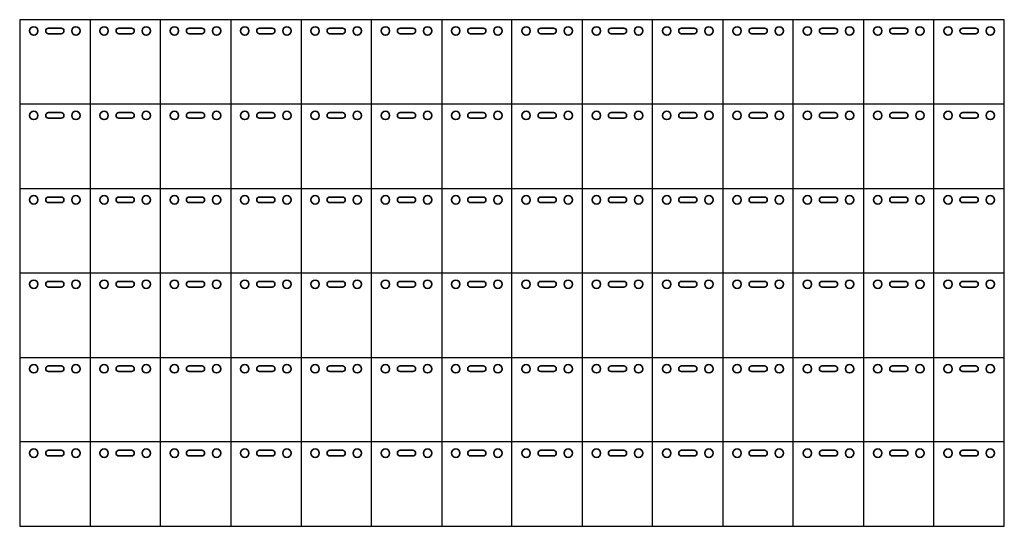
# Model space of a CAD drawing. Header units: inches. Extents: x 0 to 700, y 0 to 360.
import ezdxf

# ---------------------------------------------------------------- set-up
doc = ezdxf.new("R2010")
doc.units = ezdxf.units.IN
doc.header["$MEASUREMENT"] = 0
doc.layers.add('freelijnen', color=94, linetype='Continuous')

msp = doc.modelspace()

# ---------------------------------------------------------------- linework, layer by layer
at = {"layer": 'freelijnen'}
for p, q in [((50, 360), (50, 0)), ((100, 0), (100, 360)), ((150, 360), (150, 0)), ((200, 360), (200, 0)), ((250, 0), (250, 360)), ((300, 360), (300, 0)), ((350, 0), (350, 360)), ((400, 360), (400, 0)), ((450, 0), (450, 360)), ((500, 360), (500, 0)), ((550, 0), (550, 360)), ((600, 360), (600, 0)), ((650, 0), (650, 360)), ((700, 300), (0, 300)), ((0, 240), (700, 240)), ((700, 180), (0, 180)), ((0, 120), (700, 120)), ((700, 60), (0, 60))]:
    msp.add_line(p, q, dxfattribs=at)
msp.add_lwpolyline([(0, 0), (700, 0), (700, 360), (0, 360)], close=True, dxfattribs=at)
at = {"layer": 'freelijnen', "lineweight": 35}
for centre in [(10, 352), (40, 352), (60, 352), (90, 352), (110, 352), (140, 352), (160, 352), (190, 352), (210, 352), (240, 352), (260, 352), (290, 352), (310, 352), (340, 352), (360, 352), (390, 352), (410, 352), (440, 352), (460, 352), (490, 352), (510, 352), (540, 352), (560, 352), (590, 352), (610, 352), (640, 352), (660, 352), (690, 352), (10, 292), (40, 292), (60, 292), (90, 292), (110, 292), (140, 292), (160, 292), (190, 292), (210, 292), (240, 292), (260, 292), (290, 292), (310, 292), (340, 292), (360, 292), (390, 292), (410, 292), (440, 292), (460, 292), (490, 292), (510, 292), (540, 292), (560, 292), (590, 292), (610, 292), (640, 292), (660, 292), (690, 292), (10, 232), (40, 232), (60, 232), (90, 232), (110, 232), (140, 232), (160, 232), (190, 232), (210, 232), (240, 232), (260, 232), (290, 232), (310, 232), (340, 232), (360, 232), (390, 232), (410, 232), (440, 232), (460, 232), (490, 232), (510, 232), (540, 232), (560, 232), (590, 232), (610, 232), (640, 232), (660, 232), (690, 232), (10, 172), (40, 172), (60, 172), (90, 172), (110, 172), (140, 172), (160, 172), (190, 172), (210, 172), (240, 172), (260, 172), (290, 172), (310, 172), (340, 172), (360, 172), (390, 172), (410, 172), (440, 172), (460, 172), (490, 172), (510, 172), (540, 172), (560, 172), (590, 172), (610, 172), (640, 172), (660, 172), (690, 172), (10, 112), (40, 112), (60, 112), (90, 112), (110, 112), (140, 112), (160, 112), (190, 112), (210, 112), (240, 112), (260, 112), (290, 112), (310, 112), (340, 112), (360, 112), (390, 112), (410, 112), (440, 112), (460, 112), (490, 112), (510, 112), (540, 112), (560, 112), (590, 112), (610, 112), (640, 112), (660, 112), (690, 112), (10, 52), (40, 52), (60, 52), (90, 52), (110, 52), (140, 52), (160, 52), (190, 52), (210, 52), (240, 52), (260, 52), (290, 52), (310, 52), (340, 52), (360, 52), (390, 52), (410, 52), (440, 52), (460, 52), (490, 52), (510, 52), (540, 52), (560, 52), (590, 52), (610, 52), (640, 52), (660, 52), (690, 52)]:
    msp.add_ellipse(centre, major_axis=(0, 3), ratio=1, dxfattribs=at)
for points in [[(20.5, 354), (20.5, 354), (29.5, 354), (29.5, 354), (29.5, 354), (30.6, 354), (31.5, 353.1), (31.5, 352), (31.5, 352), (31.5, 352), (31.5, 352), (31.5, 352), (31.5, 352), (31.5, 350.9), (30.6, 350), (29.5, 350), (29.5, 350), (29.5, 350), (20.5, 350), (20.5, 350), (20.5, 350), (19.4, 350), (18.5, 350.9), (18.5, 352), (18.5, 352), (18.5, 352), (18.5, 352), (18.5, 352), (18.5, 352), (18.5, 353.1), (19.4, 354), (20.5, 354)], [(70.5, 354), (70.5, 354), (79.5, 354), (79.5, 354), (79.5, 354), (80.6, 354), (81.5, 353.1), (81.5, 352), (81.5, 352), (81.5, 352), (81.5, 352), (81.5, 352), (81.5, 352), (81.5, 350.9), (80.6, 350), (79.5, 350), (79.5, 350), (79.5, 350), (70.5, 350), (70.5, 350), (70.5, 350), (69.4, 350), (68.5, 350.9), (68.5, 352), (68.5, 352), (68.5, 352), (68.5, 352), (68.5, 352), (68.5, 352), (68.5, 353.1), (69.4, 354), (70.5, 354)], [(120.5, 354), (120.5, 354), (129.5, 354), (129.5, 354), (129.5, 354), (130.6, 354), (131.5, 353.1), (131.5, 352), (131.5, 352), (131.5, 352), (131.5, 352), (131.5, 352), (131.5, 352), (131.5, 350.9), (130.6, 350), (129.5, 350), (129.5, 350), (129.5, 350), (120.5, 350), (120.5, 350), (120.5, 350), (119.4, 350), (118.5, 350.9), (118.5, 352), (118.5, 352), (118.5, 352), (118.5, 352), (118.5, 352), (118.5, 352), (118.5, 353.1), (119.4, 354), (120.5, 354)], [(170.5, 354), (170.5, 354), (179.5, 354), (179.5, 354), (179.5, 354), (180.6, 354), (181.5, 353.1), (181.5, 352), (181.5, 352), (181.5, 352), (181.5, 352), (181.5, 352), (181.5, 352), (181.5, 350.9), (180.6, 350), (179.5, 350), (179.5, 350), (179.5, 350), (170.5, 350), (170.5, 350), (170.5, 350), (169.4, 350), (168.5, 350.9), (168.5, 352), (168.5, 352), (168.5, 352), (168.5, 352), (168.5, 352), (168.5, 352), (168.5, 353.1), (169.4, 354), (170.5, 354)], [(220.5, 354), (220.5, 354), (229.5, 354), (229.5, 354), (229.5, 354), (230.6, 354), (231.5, 353.1), (231.5, 352), (231.5, 352), (231.5, 352), (231.5, 352), (231.5, 352), (231.5, 352), (231.5, 350.9), (230.6, 350), (229.5, 350), (229.5, 350), (229.5, 350), (220.5, 350), (220.5, 350), (220.5, 350), (219.4, 350), (218.5, 350.9), (218.5, 352), (218.5, 352), (218.5, 352), (218.5, 352), (218.5, 352), (218.5, 352), (218.5, 353.1), (219.4, 354), (220.5, 354)], [(270.5, 354), (270.5, 354), (279.5, 354), (279.5, 354), (279.5, 354), (280.6, 354), (281.5, 353.1), (281.5, 352), (281.5, 352), (281.5, 352), (281.5, 352), (281.5, 352), (281.5, 352), (281.5, 350.9), (280.6, 350), (279.5, 350), (279.5, 350), (279.5, 350), (270.5, 350), (270.5, 350), (270.5, 350), (269.4, 350), (268.5, 350.9), (268.5, 352), (268.5, 352), (268.5, 352), (268.5, 352), (268.5, 352), (268.5, 352), (268.5, 353.1), (269.4, 354), (270.5, 354)], [(320.5, 354), (320.5, 354), (329.5, 354), (329.5, 354), (329.5, 354), (330.6, 354), (331.5, 353.1), (331.5, 352), (331.5, 352), (331.5, 352), (331.5, 352), (331.5, 352), (331.5, 352), (331.5, 350.9), (330.6, 350), (329.5, 350), (329.5, 350), (329.5, 350), (320.5, 350), (320.5, 350), (320.5, 350), (319.4, 350), (318.5, 350.9), (318.5, 352), (318.5, 352), (318.5, 352), (318.5, 352), (318.5, 352), (318.5, 352), (318.5, 353.1), (319.4, 354), (320.5, 354)], [(370.5, 354), (370.5, 354), (379.5, 354), (379.5, 354), (379.5, 354), (380.6, 354), (381.5, 353.1), (381.5, 352), (381.5, 352), (381.5, 352), (381.5, 352), (381.5, 352), (381.5, 352), (381.5, 350.9), (380.6, 350), (379.5, 350), (379.5, 350), (379.5, 350), (370.5, 350), (370.5, 350), (370.5, 350), (369.4, 350), (368.5, 350.9), (368.5, 352), (368.5, 352), (368.5, 352), (368.5, 352), (368.5, 352), (368.5, 352), (368.5, 353.1), (369.4, 354), (370.5, 354)], [(420.5, 354), (420.5, 354), (429.5, 354), (429.5, 354), (429.5, 354), (430.6, 354), (431.5, 353.1), (431.5, 352), (431.5, 352), (431.5, 352), (431.5, 352), (431.5, 352), (431.5, 352), (431.5, 350.9), (430.6, 350), (429.5, 350), (429.5, 350), (429.5, 350), (420.5, 350), (420.5, 350), (420.5, 350), (419.4, 350), (418.5, 350.9), (418.5, 352), (418.5, 352), (418.5, 352), (418.5, 352), (418.5, 352), (418.5, 352), (418.5, 353.1), (419.4, 354), (420.5, 354)], [(470.5, 354), (470.5, 354), (479.5, 354), (479.5, 354), (479.5, 354), (480.6, 354), (481.5, 353.1), (481.5, 352), (481.5, 352), (481.5, 352), (481.5, 352), (481.5, 352), (481.5, 352), (481.5, 350.9), (480.6, 350), (479.5, 350), (479.5, 350), (479.5, 350), (470.5, 350), (470.5, 350), (470.5, 350), (469.4, 350), (468.5, 350.9), (468.5, 352), (468.5, 352), (468.5, 352), (468.5, 352), (468.5, 352), (468.5, 352), (468.5, 353.1), (469.4, 354), (470.5, 354)], [(520.5, 354), (520.5, 354), (529.5, 354), (529.5, 354), (529.5, 354), (530.6, 354), (531.5, 353.1), (531.5, 352), (531.5, 352), (531.5, 352), (531.5, 352), (531.5, 352), (531.5, 352), (531.5, 350.9), (530.6, 350), (529.5, 350), (529.5, 350), (529.5, 350), (520.5, 350), (520.5, 350), (520.5, 350), (519.4, 350), (518.5, 350.9), (518.5, 352), (518.5, 352), (518.5, 352), (518.5, 352), (518.5, 352), (518.5, 352), (518.5, 353.1), (519.4, 354), (520.5, 354)], [(570.5, 354), (570.5, 354), (579.5, 354), (579.5, 354), (579.5, 354), (580.6, 354), (581.5, 353.1), (581.5, 352), (581.5, 352), (581.5, 352), (581.5, 352), (581.5, 352), (581.5, 352), (581.5, 350.9), (580.6, 350), (579.5, 350), (579.5, 350), (579.5, 350), (570.5, 350), (570.5, 350), (570.5, 350), (569.4, 350), (568.5, 350.9), (568.5, 352), (568.5, 352), (568.5, 352), (568.5, 352), (568.5, 352), (568.5, 352), (568.5, 353.1), (569.4, 354), (570.5, 354)], [(620.5, 354), (620.5, 354), (629.5, 354), (629.5, 354), (629.5, 354), (630.6, 354), (631.5, 353.1), (631.5, 352), (631.5, 352), (631.5, 352), (631.5, 352), (631.5, 352), (631.5, 352), (631.5, 350.9), (630.6, 350), (629.5, 350), (629.5, 350), (629.5, 350), (620.5, 350), (620.5, 350), (620.5, 350), (619.4, 350), (618.5, 350.9), (618.5, 352), (618.5, 352), (618.5, 352), (618.5, 352), (618.5, 352), (618.5, 352), (618.5, 353.1), (619.4, 354), (620.5, 354)], [(670.5, 354), (670.5, 354), (679.5, 354), (679.5, 354), (679.5, 354), (680.6, 354), (681.5, 353.1), (681.5, 352), (681.5, 352), (681.5, 352), (681.5, 352), (681.5, 352), (681.5, 352), (681.5, 350.9), (680.6, 350), (679.5, 350), (679.5, 350), (679.5, 350), (670.5, 350), (670.5, 350), (670.5, 350), (669.4, 350), (668.5, 350.9), (668.5, 352), (668.5, 352), (668.5, 352), (668.5, 352), (668.5, 352), (668.5, 352), (668.5, 353.1), (669.4, 354), (670.5, 354)], [(20.5, 294), (20.5, 294), (29.5, 294), (29.5, 294), (29.5, 294), (30.6, 294), (31.5, 293.1), (31.5, 292), (31.5, 292), (31.5, 292), (31.5, 292), (31.5, 292), (31.5, 292), (31.5, 290.9), (30.6, 290), (29.5, 290), (29.5, 290), (29.5, 290), (20.5, 290), (20.5, 290), (20.5, 290), (19.4, 290), (18.5, 290.9), (18.5, 292), (18.5, 292), (18.5, 292), (18.5, 292), (18.5, 292), (18.5, 292), (18.5, 293.1), (19.4, 294), (20.5, 294)], [(70.5, 294), (70.5, 294), (79.5, 294), (79.5, 294), (79.5, 294), (80.6, 294), (81.5, 293.1), (81.5, 292), (81.5, 292), (81.5, 292), (81.5, 292), (81.5, 292), (81.5, 292), (81.5, 290.9), (80.6, 290), (79.5, 290), (79.5, 290), (79.5, 290), (70.5, 290), (70.5, 290), (70.5, 290), (69.4, 290), (68.5, 290.9), (68.5, 292), (68.5, 292), (68.5, 292), (68.5, 292), (68.5, 292), (68.5, 292), (68.5, 293.1), (69.4, 294), (70.5, 294)], [(120.5, 294), (120.5, 294), (129.5, 294), (129.5, 294), (129.5, 294), (130.6, 294), (131.5, 293.1), (131.5, 292), (131.5, 292), (131.5, 292), (131.5, 292), (131.5, 292), (131.5, 292), (131.5, 290.9), (130.6, 290), (129.5, 290), (129.5, 290), (129.5, 290), (120.5, 290), (120.5, 290), (120.5, 290), (119.4, 290), (118.5, 290.9), (118.5, 292), (118.5, 292), (118.5, 292), (118.5, 292), (118.5, 292), (118.5, 292), (118.5, 293.1), (119.4, 294), (120.5, 294)], [(170.5, 294), (170.5, 294), (179.5, 294), (179.5, 294), (179.5, 294), (180.6, 294), (181.5, 293.1), (181.5, 292), (181.5, 292), (181.5, 292), (181.5, 292), (181.5, 292), (181.5, 292), (181.5, 290.9), (180.6, 290), (179.5, 290), (179.5, 290), (179.5, 290), (170.5, 290), (170.5, 290), (170.5, 290), (169.4, 290), (168.5, 290.9), (168.5, 292), (168.5, 292), (168.5, 292), (168.5, 292), (168.5, 292), (168.5, 292), (168.5, 293.1), (169.4, 294), (170.5, 294)], [(220.5, 294), (220.5, 294), (229.5, 294), (229.5, 294), (229.5, 294), (230.6, 294), (231.5, 293.1), (231.5, 292), (231.5, 292), (231.5, 292), (231.5, 292), (231.5, 292), (231.5, 292), (231.5, 290.9), (230.6, 290), (229.5, 290), (229.5, 290), (229.5, 290), (220.5, 290), (220.5, 290), (220.5, 290), (219.4, 290), (218.5, 290.9), (218.5, 292), (218.5, 292), (218.5, 292), (218.5, 292), (218.5, 292), (218.5, 292), (218.5, 293.1), (219.4, 294), (220.5, 294)], [(270.5, 294), (270.5, 294), (279.5, 294), (279.5, 294), (279.5, 294), (280.6, 294), (281.5, 293.1), (281.5, 292), (281.5, 292), (281.5, 292), (281.5, 292), (281.5, 292), (281.5, 292), (281.5, 290.9), (280.6, 290), (279.5, 290), (279.5, 290), (279.5, 290), (270.5, 290), (270.5, 290), (270.5, 290), (269.4, 290), (268.5, 290.9), (268.5, 292), (268.5, 292), (268.5, 292), (268.5, 292), (268.5, 292), (268.5, 292), (268.5, 293.1), (269.4, 294), (270.5, 294)], [(320.5, 294), (320.5, 294), (329.5, 294), (329.5, 294), (329.5, 294), (330.6, 294), (331.5, 293.1), (331.5, 292), (331.5, 292), (331.5, 292), (331.5, 292), (331.5, 292), (331.5, 292), (331.5, 290.9), (330.6, 290), (329.5, 290), (329.5, 290), (329.5, 290), (320.5, 290), (320.5, 290), (320.5, 290), (319.4, 290), (318.5, 290.9), (318.5, 292), (318.5, 292), (318.5, 292), (318.5, 292), (318.5, 292), (318.5, 292), (318.5, 293.1), (319.4, 294), (320.5, 294)], [(370.5, 294), (370.5, 294), (379.5, 294), (379.5, 294), (379.5, 294), (380.6, 294), (381.5, 293.1), (381.5, 292), (381.5, 292), (381.5, 292), (381.5, 292), (381.5, 292), (381.5, 292), (381.5, 290.9), (380.6, 290), (379.5, 290), (379.5, 290), (379.5, 290), (370.5, 290), (370.5, 290), (370.5, 290), (369.4, 290), (368.5, 290.9), (368.5, 292), (368.5, 292), (368.5, 292), (368.5, 292), (368.5, 292), (368.5, 292), (368.5, 293.1), (369.4, 294), (370.5, 294)], [(420.5, 294), (420.5, 294), (429.5, 294), (429.5, 294), (429.5, 294), (430.6, 294), (431.5, 293.1), (431.5, 292), (431.5, 292), (431.5, 292), (431.5, 292), (431.5, 292), (431.5, 292), (431.5, 290.9), (430.6, 290), (429.5, 290), (429.5, 290), (429.5, 290), (420.5, 290), (420.5, 290), (420.5, 290), (419.4, 290), (418.5, 290.9), (418.5, 292), (418.5, 292), (418.5, 292), (418.5, 292), (418.5, 292), (418.5, 292), (418.5, 293.1), (419.4, 294), (420.5, 294)], [(470.5, 294), (470.5, 294), (479.5, 294), (479.5, 294), (479.5, 294), (480.6, 294), (481.5, 293.1), (481.5, 292), (481.5, 292), (481.5, 292), (481.5, 292), (481.5, 292), (481.5, 292), (481.5, 290.9), (480.6, 290), (479.5, 290), (479.5, 290), (479.5, 290), (470.5, 290), (470.5, 290), (470.5, 290), (469.4, 290), (468.5, 290.9), (468.5, 292), (468.5, 292), (468.5, 292), (468.5, 292), (468.5, 292), (468.5, 292), (468.5, 293.1), (469.4, 294), (470.5, 294)], [(520.5, 294), (520.5, 294), (529.5, 294), (529.5, 294), (529.5, 294), (530.6, 294), (531.5, 293.1), (531.5, 292), (531.5, 292), (531.5, 292), (531.5, 292), (531.5, 292), (531.5, 292), (531.5, 290.9), (530.6, 290), (529.5, 290), (529.5, 290), (529.5, 290), (520.5, 290), (520.5, 290), (520.5, 290), (519.4, 290), (518.5, 290.9), (518.5, 292), (518.5, 292), (518.5, 292), (518.5, 292), (518.5, 292), (518.5, 292), (518.5, 293.1), (519.4, 294), (520.5, 294)], [(570.5, 294), (570.5, 294), (579.5, 294), (579.5, 294), (579.5, 294), (580.6, 294), (581.5, 293.1), (581.5, 292), (581.5, 292), (581.5, 292), (581.5, 292), (581.5, 292), (581.5, 292), (581.5, 290.9), (580.6, 290), (579.5, 290), (579.5, 290), (579.5, 290), (570.5, 290), (570.5, 290), (570.5, 290), (569.4, 290), (568.5, 290.9), (568.5, 292), (568.5, 292), (568.5, 292), (568.5, 292), (568.5, 292), (568.5, 292), (568.5, 293.1), (569.4, 294), (570.5, 294)], [(620.5, 294), (620.5, 294), (629.5, 294), (629.5, 294), (629.5, 294), (630.6, 294), (631.5, 293.1), (631.5, 292), (631.5, 292), (631.5, 292), (631.5, 292), (631.5, 292), (631.5, 292), (631.5, 290.9), (630.6, 290), (629.5, 290), (629.5, 290), (629.5, 290), (620.5, 290), (620.5, 290), (620.5, 290), (619.4, 290), (618.5, 290.9), (618.5, 292), (618.5, 292), (618.5, 292), (618.5, 292), (618.5, 292), (618.5, 292), (618.5, 293.1), (619.4, 294), (620.5, 294)], [(670.5, 294), (670.5, 294), (679.5, 294), (679.5, 294), (679.5, 294), (680.6, 294), (681.5, 293.1), (681.5, 292), (681.5, 292), (681.5, 292), (681.5, 292), (681.5, 292), (681.5, 292), (681.5, 290.9), (680.6, 290), (679.5, 290), (679.5, 290), (679.5, 290), (670.5, 290), (670.5, 290), (670.5, 290), (669.4, 290), (668.5, 290.9), (668.5, 292), (668.5, 292), (668.5, 292), (668.5, 292), (668.5, 292), (668.5, 292), (668.5, 293.1), (669.4, 294), (670.5, 294)], [(20.5, 234), (20.5, 234), (29.5, 234), (29.5, 234), (29.5, 234), (30.6, 234), (31.5, 233.1), (31.5, 232), (31.5, 232), (31.5, 232), (31.5, 232), (31.5, 232), (31.5, 232), (31.5, 230.9), (30.6, 230), (29.5, 230), (29.5, 230), (29.5, 230), (20.5, 230), (20.5, 230), (20.5, 230), (19.4, 230), (18.5, 230.9), (18.5, 232), (18.5, 232), (18.5, 232), (18.5, 232), (18.5, 232), (18.5, 232), (18.5, 233.1), (19.4, 234), (20.5, 234)], [(70.5, 234), (70.5, 234), (79.5, 234), (79.5, 234), (79.5, 234), (80.6, 234), (81.5, 233.1), (81.5, 232), (81.5, 232), (81.5, 232), (81.5, 232), (81.5, 232), (81.5, 232), (81.5, 230.9), (80.6, 230), (79.5, 230), (79.5, 230), (79.5, 230), (70.5, 230), (70.5, 230), (70.5, 230), (69.4, 230), (68.5, 230.9), (68.5, 232), (68.5, 232), (68.5, 232), (68.5, 232), (68.5, 232), (68.5, 232), (68.5, 233.1), (69.4, 234), (70.5, 234)], [(120.5, 234), (120.5, 234), (129.5, 234), (129.5, 234), (129.5, 234), (130.6, 234), (131.5, 233.1), (131.5, 232), (131.5, 232), (131.5, 232), (131.5, 232), (131.5, 232), (131.5, 232), (131.5, 230.9), (130.6, 230), (129.5, 230), (129.5, 230), (129.5, 230), (120.5, 230), (120.5, 230), (120.5, 230), (119.4, 230), (118.5, 230.9), (118.5, 232), (118.5, 232), (118.5, 232), (118.5, 232), (118.5, 232), (118.5, 232), (118.5, 233.1), (119.4, 234), (120.5, 234)], [(170.5, 234), (170.5, 234), (179.5, 234), (179.5, 234), (179.5, 234), (180.6, 234), (181.5, 233.1), (181.5, 232), (181.5, 232), (181.5, 232), (181.5, 232), (181.5, 232), (181.5, 232), (181.5, 230.9), (180.6, 230), (179.5, 230), (179.5, 230), (179.5, 230), (170.5, 230), (170.5, 230), (170.5, 230), (169.4, 230), (168.5, 230.9), (168.5, 232), (168.5, 232), (168.5, 232), (168.5, 232), (168.5, 232), (168.5, 232), (168.5, 233.1), (169.4, 234), (170.5, 234)], [(220.5, 234), (220.5, 234), (229.5, 234), (229.5, 234), (229.5, 234), (230.6, 234), (231.5, 233.1), (231.5, 232), (231.5, 232), (231.5, 232), (231.5, 232), (231.5, 232), (231.5, 232), (231.5, 230.9), (230.6, 230), (229.5, 230), (229.5, 230), (229.5, 230), (220.5, 230), (220.5, 230), (220.5, 230), (219.4, 230), (218.5, 230.9), (218.5, 232), (218.5, 232), (218.5, 232), (218.5, 232), (218.5, 232), (218.5, 232), (218.5, 233.1), (219.4, 234), (220.5, 234)], [(270.5, 234), (270.5, 234), (279.5, 234), (279.5, 234), (279.5, 234), (280.6, 234), (281.5, 233.1), (281.5, 232), (281.5, 232), (281.5, 232), (281.5, 232), (281.5, 232), (281.5, 232), (281.5, 230.9), (280.6, 230), (279.5, 230), (279.5, 230), (279.5, 230), (270.5, 230), (270.5, 230), (270.5, 230), (269.4, 230), (268.5, 230.9), (268.5, 232), (268.5, 232), (268.5, 232), (268.5, 232), (268.5, 232), (268.5, 232), (268.5, 233.1), (269.4, 234), (270.5, 234)], [(320.5, 234), (320.5, 234), (329.5, 234), (329.5, 234), (329.5, 234), (330.6, 234), (331.5, 233.1), (331.5, 232), (331.5, 232), (331.5, 232), (331.5, 232), (331.5, 232), (331.5, 232), (331.5, 230.9), (330.6, 230), (329.5, 230), (329.5, 230), (329.5, 230), (320.5, 230), (320.5, 230), (320.5, 230), (319.4, 230), (318.5, 230.9), (318.5, 232), (318.5, 232), (318.5, 232), (318.5, 232), (318.5, 232), (318.5, 232), (318.5, 233.1), (319.4, 234), (320.5, 234)], [(370.5, 234), (370.5, 234), (379.5, 234), (379.5, 234), (379.5, 234), (380.6, 234), (381.5, 233.1), (381.5, 232), (381.5, 232), (381.5, 232), (381.5, 232), (381.5, 232), (381.5, 232), (381.5, 230.9), (380.6, 230), (379.5, 230), (379.5, 230), (379.5, 230), (370.5, 230), (370.5, 230), (370.5, 230), (369.4, 230), (368.5, 230.9), (368.5, 232), (368.5, 232), (368.5, 232), (368.5, 232), (368.5, 232), (368.5, 232), (368.5, 233.1), (369.4, 234), (370.5, 234)], [(420.5, 234), (420.5, 234), (429.5, 234), (429.5, 234), (429.5, 234), (430.6, 234), (431.5, 233.1), (431.5, 232), (431.5, 232), (431.5, 232), (431.5, 232), (431.5, 232), (431.5, 232), (431.5, 230.9), (430.6, 230), (429.5, 230), (429.5, 230), (429.5, 230), (420.5, 230), (420.5, 230), (420.5, 230), (419.4, 230), (418.5, 230.9), (418.5, 232), (418.5, 232), (418.5, 232), (418.5, 232), (418.5, 232), (418.5, 232), (418.5, 233.1), (419.4, 234), (420.5, 234)], [(470.5, 234), (470.5, 234), (479.5, 234), (479.5, 234), (479.5, 234), (480.6, 234), (481.5, 233.1), (481.5, 232), (481.5, 232), (481.5, 232), (481.5, 232), (481.5, 232), (481.5, 232), (481.5, 230.9), (480.6, 230), (479.5, 230), (479.5, 230), (479.5, 230), (470.5, 230), (470.5, 230), (470.5, 230), (469.4, 230), (468.5, 230.9), (468.5, 232), (468.5, 232), (468.5, 232), (468.5, 232), (468.5, 232), (468.5, 232), (468.5, 233.1), (469.4, 234), (470.5, 234)], [(520.5, 234), (520.5, 234), (529.5, 234), (529.5, 234), (529.5, 234), (530.6, 234), (531.5, 233.1), (531.5, 232), (531.5, 232), (531.5, 232), (531.5, 232), (531.5, 232), (531.5, 232), (531.5, 230.9), (530.6, 230), (529.5, 230), (529.5, 230), (529.5, 230), (520.5, 230), (520.5, 230), (520.5, 230), (519.4, 230), (518.5, 230.9), (518.5, 232), (518.5, 232), (518.5, 232), (518.5, 232), (518.5, 232), (518.5, 232), (518.5, 233.1), (519.4, 234), (520.5, 234)], [(570.5, 234), (570.5, 234), (579.5, 234), (579.5, 234), (579.5, 234), (580.6, 234), (581.5, 233.1), (581.5, 232), (581.5, 232), (581.5, 232), (581.5, 232), (581.5, 232), (581.5, 232), (581.5, 230.9), (580.6, 230), (579.5, 230), (579.5, 230), (579.5, 230), (570.5, 230), (570.5, 230), (570.5, 230), (569.4, 230), (568.5, 230.9), (568.5, 232), (568.5, 232), (568.5, 232), (568.5, 232), (568.5, 232), (568.5, 232), (568.5, 233.1), (569.4, 234), (570.5, 234)], [(620.5, 234), (620.5, 234), (629.5, 234), (629.5, 234), (629.5, 234), (630.6, 234), (631.5, 233.1), (631.5, 232), (631.5, 232), (631.5, 232), (631.5, 232), (631.5, 232), (631.5, 232), (631.5, 230.9), (630.6, 230), (629.5, 230), (629.5, 230), (629.5, 230), (620.5, 230), (620.5, 230), (620.5, 230), (619.4, 230), (618.5, 230.9), (618.5, 232), (618.5, 232), (618.5, 232), (618.5, 232), (618.5, 232), (618.5, 232), (618.5, 233.1), (619.4, 234), (620.5, 234)], [(670.5, 234), (670.5, 234), (679.5, 234), (679.5, 234), (679.5, 234), (680.6, 234), (681.5, 233.1), (681.5, 232), (681.5, 232), (681.5, 232), (681.5, 232), (681.5, 232), (681.5, 232), (681.5, 230.9), (680.6, 230), (679.5, 230), (679.5, 230), (679.5, 230), (670.5, 230), (670.5, 230), (670.5, 230), (669.4, 230), (668.5, 230.9), (668.5, 232), (668.5, 232), (668.5, 232), (668.5, 232), (668.5, 232), (668.5, 232), (668.5, 233.1), (669.4, 234), (670.5, 234)], [(20.5, 174), (20.5, 174), (29.5, 174), (29.5, 174), (29.5, 174), (30.6, 174), (31.5, 173.1), (31.5, 172), (31.5, 172), (31.5, 172), (31.5, 172), (31.5, 172), (31.5, 172), (31.5, 170.9), (30.6, 170), (29.5, 170), (29.5, 170), (29.5, 170), (20.5, 170), (20.5, 170), (20.5, 170), (19.4, 170), (18.5, 170.9), (18.5, 172), (18.5, 172), (18.5, 172), (18.5, 172), (18.5, 172), (18.5, 172), (18.5, 173.1), (19.4, 174), (20.5, 174)], [(70.5, 174), (70.5, 174), (79.5, 174), (79.5, 174), (79.5, 174), (80.6, 174), (81.5, 173.1), (81.5, 172), (81.5, 172), (81.5, 172), (81.5, 172), (81.5, 172), (81.5, 172), (81.5, 170.9), (80.6, 170), (79.5, 170), (79.5, 170), (79.5, 170), (70.5, 170), (70.5, 170), (70.5, 170), (69.4, 170), (68.5, 170.9), (68.5, 172), (68.5, 172), (68.5, 172), (68.5, 172), (68.5, 172), (68.5, 172), (68.5, 173.1), (69.4, 174), (70.5, 174)], [(120.5, 174), (120.5, 174), (129.5, 174), (129.5, 174), (129.5, 174), (130.6, 174), (131.5, 173.1), (131.5, 172), (131.5, 172), (131.5, 172), (131.5, 172), (131.5, 172), (131.5, 172), (131.5, 170.9), (130.6, 170), (129.5, 170), (129.5, 170), (129.5, 170), (120.5, 170), (120.5, 170), (120.5, 170), (119.4, 170), (118.5, 170.9), (118.5, 172), (118.5, 172), (118.5, 172), (118.5, 172), (118.5, 172), (118.5, 172), (118.5, 173.1), (119.4, 174), (120.5, 174)], [(170.5, 174), (170.5, 174), (179.5, 174), (179.5, 174), (179.5, 174), (180.6, 174), (181.5, 173.1), (181.5, 172), (181.5, 172), (181.5, 172), (181.5, 172), (181.5, 172), (181.5, 172), (181.5, 170.9), (180.6, 170), (179.5, 170), (179.5, 170), (179.5, 170), (170.5, 170), (170.5, 170), (170.5, 170), (169.4, 170), (168.5, 170.9), (168.5, 172), (168.5, 172), (168.5, 172), (168.5, 172), (168.5, 172), (168.5, 172), (168.5, 173.1), (169.4, 174), (170.5, 174)], [(220.5, 174), (220.5, 174), (229.5, 174), (229.5, 174), (229.5, 174), (230.6, 174), (231.5, 173.1), (231.5, 172), (231.5, 172), (231.5, 172), (231.5, 172), (231.5, 172), (231.5, 172), (231.5, 170.9), (230.6, 170), (229.5, 170), (229.5, 170), (229.5, 170), (220.5, 170), (220.5, 170), (220.5, 170), (219.4, 170), (218.5, 170.9), (218.5, 172), (218.5, 172), (218.5, 172), (218.5, 172), (218.5, 172), (218.5, 172), (218.5, 173.1), (219.4, 174), (220.5, 174)], [(270.5, 174), (270.5, 174), (279.5, 174), (279.5, 174), (279.5, 174), (280.6, 174), (281.5, 173.1), (281.5, 172), (281.5, 172), (281.5, 172), (281.5, 172), (281.5, 172), (281.5, 172), (281.5, 170.9), (280.6, 170), (279.5, 170), (279.5, 170), (279.5, 170), (270.5, 170), (270.5, 170), (270.5, 170), (269.4, 170), (268.5, 170.9), (268.5, 172), (268.5, 172), (268.5, 172), (268.5, 172), (268.5, 172), (268.5, 172), (268.5, 173.1), (269.4, 174), (270.5, 174)], [(320.5, 174), (320.5, 174), (329.5, 174), (329.5, 174), (329.5, 174), (330.6, 174), (331.5, 173.1), (331.5, 172), (331.5, 172), (331.5, 172), (331.5, 172), (331.5, 172), (331.5, 172), (331.5, 170.9), (330.6, 170), (329.5, 170), (329.5, 170), (329.5, 170), (320.5, 170), (320.5, 170), (320.5, 170), (319.4, 170), (318.5, 170.9), (318.5, 172), (318.5, 172), (318.5, 172), (318.5, 172), (318.5, 172), (318.5, 172), (318.5, 173.1), (319.4, 174), (320.5, 174)], [(370.5, 174), (370.5, 174), (379.5, 174), (379.5, 174), (379.5, 174), (380.6, 174), (381.5, 173.1), (381.5, 172), (381.5, 172), (381.5, 172), (381.5, 172), (381.5, 172), (381.5, 172), (381.5, 170.9), (380.6, 170), (379.5, 170), (379.5, 170), (379.5, 170), (370.5, 170), (370.5, 170), (370.5, 170), (369.4, 170), (368.5, 170.9), (368.5, 172), (368.5, 172), (368.5, 172), (368.5, 172), (368.5, 172), (368.5, 172), (368.5, 173.1), (369.4, 174), (370.5, 174)], [(420.5, 174), (420.5, 174), (429.5, 174), (429.5, 174), (429.5, 174), (430.6, 174), (431.5, 173.1), (431.5, 172), (431.5, 172), (431.5, 172), (431.5, 172), (431.5, 172), (431.5, 172), (431.5, 170.9), (430.6, 170), (429.5, 170), (429.5, 170), (429.5, 170), (420.5, 170), (420.5, 170), (420.5, 170), (419.4, 170), (418.5, 170.9), (418.5, 172), (418.5, 172), (418.5, 172), (418.5, 172), (418.5, 172), (418.5, 172), (418.5, 173.1), (419.4, 174), (420.5, 174)], [(470.5, 174), (470.5, 174), (479.5, 174), (479.5, 174), (479.5, 174), (480.6, 174), (481.5, 173.1), (481.5, 172), (481.5, 172), (481.5, 172), (481.5, 172), (481.5, 172), (481.5, 172), (481.5, 170.9), (480.6, 170), (479.5, 170), (479.5, 170), (479.5, 170), (470.5, 170), (470.5, 170), (470.5, 170), (469.4, 170), (468.5, 170.9), (468.5, 172), (468.5, 172), (468.5, 172), (468.5, 172), (468.5, 172), (468.5, 172), (468.5, 173.1), (469.4, 174), (470.5, 174)], [(520.5, 174), (520.5, 174), (529.5, 174), (529.5, 174), (529.5, 174), (530.6, 174), (531.5, 173.1), (531.5, 172), (531.5, 172), (531.5, 172), (531.5, 172), (531.5, 172), (531.5, 172), (531.5, 170.9), (530.6, 170), (529.5, 170), (529.5, 170), (529.5, 170), (520.5, 170), (520.5, 170), (520.5, 170), (519.4, 170), (518.5, 170.9), (518.5, 172), (518.5, 172), (518.5, 172), (518.5, 172), (518.5, 172), (518.5, 172), (518.5, 173.1), (519.4, 174), (520.5, 174)], [(570.5, 174), (570.5, 174), (579.5, 174), (579.5, 174), (579.5, 174), (580.6, 174), (581.5, 173.1), (581.5, 172), (581.5, 172), (581.5, 172), (581.5, 172), (581.5, 172), (581.5, 172), (581.5, 170.9), (580.6, 170), (579.5, 170), (579.5, 170), (579.5, 170), (570.5, 170), (570.5, 170), (570.5, 170), (569.4, 170), (568.5, 170.9), (568.5, 172), (568.5, 172), (568.5, 172), (568.5, 172), (568.5, 172), (568.5, 172), (568.5, 173.1), (569.4, 174), (570.5, 174)], [(620.5, 174), (620.5, 174), (629.5, 174), (629.5, 174), (629.5, 174), (630.6, 174), (631.5, 173.1), (631.5, 172), (631.5, 172), (631.5, 172), (631.5, 172), (631.5, 172), (631.5, 172), (631.5, 170.9), (630.6, 170), (629.5, 170), (629.5, 170), (629.5, 170), (620.5, 170), (620.5, 170), (620.5, 170), (619.4, 170), (618.5, 170.9), (618.5, 172), (618.5, 172), (618.5, 172), (618.5, 172), (618.5, 172), (618.5, 172), (618.5, 173.1), (619.4, 174), (620.5, 174)], [(670.5, 174), (670.5, 174), (679.5, 174), (679.5, 174), (679.5, 174), (680.6, 174), (681.5, 173.1), (681.5, 172), (681.5, 172), (681.5, 172), (681.5, 172), (681.5, 172), (681.5, 172), (681.5, 170.9), (680.6, 170), (679.5, 170), (679.5, 170), (679.5, 170), (670.5, 170), (670.5, 170), (670.5, 170), (669.4, 170), (668.5, 170.9), (668.5, 172), (668.5, 172), (668.5, 172), (668.5, 172), (668.5, 172), (668.5, 172), (668.5, 173.1), (669.4, 174), (670.5, 174)], [(20.5, 114), (20.5, 114), (29.5, 114), (29.5, 114), (29.5, 114), (30.6, 114), (31.5, 113.1), (31.5, 112), (31.5, 112), (31.5, 112), (31.5, 112), (31.5, 112), (31.5, 112), (31.5, 110.9), (30.6, 110), (29.5, 110), (29.5, 110), (29.5, 110), (20.5, 110), (20.5, 110), (20.5, 110), (19.4, 110), (18.5, 110.9), (18.5, 112), (18.5, 112), (18.5, 112), (18.5, 112), (18.5, 112), (18.5, 112), (18.5, 113.1), (19.4, 114), (20.5, 114)], [(70.5, 114), (70.5, 114), (79.5, 114), (79.5, 114), (79.5, 114), (80.6, 114), (81.5, 113.1), (81.5, 112), (81.5, 112), (81.5, 112), (81.5, 112), (81.5, 112), (81.5, 112), (81.5, 110.9), (80.6, 110), (79.5, 110), (79.5, 110), (79.5, 110), (70.5, 110), (70.5, 110), (70.5, 110), (69.4, 110), (68.5, 110.9), (68.5, 112), (68.5, 112), (68.5, 112), (68.5, 112), (68.5, 112), (68.5, 112), (68.5, 113.1), (69.4, 114), (70.5, 114)], [(120.5, 114), (120.5, 114), (129.5, 114), (129.5, 114), (129.5, 114), (130.6, 114), (131.5, 113.1), (131.5, 112), (131.5, 112), (131.5, 112), (131.5, 112), (131.5, 112), (131.5, 112), (131.5, 110.9), (130.6, 110), (129.5, 110), (129.5, 110), (129.5, 110), (120.5, 110), (120.5, 110), (120.5, 110), (119.4, 110), (118.5, 110.9), (118.5, 112), (118.5, 112), (118.5, 112), (118.5, 112), (118.5, 112), (118.5, 112), (118.5, 113.1), (119.4, 114), (120.5, 114)], [(170.5, 114), (170.5, 114), (179.5, 114), (179.5, 114), (179.5, 114), (180.6, 114), (181.5, 113.1), (181.5, 112), (181.5, 112), (181.5, 112), (181.5, 112), (181.5, 112), (181.5, 112), (181.5, 110.9), (180.6, 110), (179.5, 110), (179.5, 110), (179.5, 110), (170.5, 110), (170.5, 110), (170.5, 110), (169.4, 110), (168.5, 110.9), (168.5, 112), (168.5, 112), (168.5, 112), (168.5, 112), (168.5, 112), (168.5, 112), (168.5, 113.1), (169.4, 114), (170.5, 114)], [(220.5, 114), (220.5, 114), (229.5, 114), (229.5, 114), (229.5, 114), (230.6, 114), (231.5, 113.1), (231.5, 112), (231.5, 112), (231.5, 112), (231.5, 112), (231.5, 112), (231.5, 112), (231.5, 110.9), (230.6, 110), (229.5, 110), (229.5, 110), (229.5, 110), (220.5, 110), (220.5, 110), (220.5, 110), (219.4, 110), (218.5, 110.9), (218.5, 112), (218.5, 112), (218.5, 112), (218.5, 112), (218.5, 112), (218.5, 112), (218.5, 113.1), (219.4, 114), (220.5, 114)], [(270.5, 114), (270.5, 114), (279.5, 114), (279.5, 114), (279.5, 114), (280.6, 114), (281.5, 113.1), (281.5, 112), (281.5, 112), (281.5, 112), (281.5, 112), (281.5, 112), (281.5, 112), (281.5, 110.9), (280.6, 110), (279.5, 110), (279.5, 110), (279.5, 110), (270.5, 110), (270.5, 110), (270.5, 110), (269.4, 110), (268.5, 110.9), (268.5, 112), (268.5, 112), (268.5, 112), (268.5, 112), (268.5, 112), (268.5, 112), (268.5, 113.1), (269.4, 114), (270.5, 114)], [(320.5, 114), (320.5, 114), (329.5, 114), (329.5, 114), (329.5, 114), (330.6, 114), (331.5, 113.1), (331.5, 112), (331.5, 112), (331.5, 112), (331.5, 112), (331.5, 112), (331.5, 112), (331.5, 110.9), (330.6, 110), (329.5, 110), (329.5, 110), (329.5, 110), (320.5, 110), (320.5, 110), (320.5, 110), (319.4, 110), (318.5, 110.9), (318.5, 112), (318.5, 112), (318.5, 112), (318.5, 112), (318.5, 112), (318.5, 112), (318.5, 113.1), (319.4, 114), (320.5, 114)], [(370.5, 114), (370.5, 114), (379.5, 114), (379.5, 114), (379.5, 114), (380.6, 114), (381.5, 113.1), (381.5, 112), (381.5, 112), (381.5, 112), (381.5, 112), (381.5, 112), (381.5, 112), (381.5, 110.9), (380.6, 110), (379.5, 110), (379.5, 110), (379.5, 110), (370.5, 110), (370.5, 110), (370.5, 110), (369.4, 110), (368.5, 110.9), (368.5, 112), (368.5, 112), (368.5, 112), (368.5, 112), (368.5, 112), (368.5, 112), (368.5, 113.1), (369.4, 114), (370.5, 114)], [(420.5, 114), (420.5, 114), (429.5, 114), (429.5, 114), (429.5, 114), (430.6, 114), (431.5, 113.1), (431.5, 112), (431.5, 112), (431.5, 112), (431.5, 112), (431.5, 112), (431.5, 112), (431.5, 110.9), (430.6, 110), (429.5, 110), (429.5, 110), (429.5, 110), (420.5, 110), (420.5, 110), (420.5, 110), (419.4, 110), (418.5, 110.9), (418.5, 112), (418.5, 112), (418.5, 112), (418.5, 112), (418.5, 112), (418.5, 112), (418.5, 113.1), (419.4, 114), (420.5, 114)], [(470.5, 114), (470.5, 114), (479.5, 114), (479.5, 114), (479.5, 114), (480.6, 114), (481.5, 113.1), (481.5, 112), (481.5, 112), (481.5, 112), (481.5, 112), (481.5, 112), (481.5, 112), (481.5, 110.9), (480.6, 110), (479.5, 110), (479.5, 110), (479.5, 110), (470.5, 110), (470.5, 110), (470.5, 110), (469.4, 110), (468.5, 110.9), (468.5, 112), (468.5, 112), (468.5, 112), (468.5, 112), (468.5, 112), (468.5, 112), (468.5, 113.1), (469.4, 114), (470.5, 114)], [(520.5, 114), (520.5, 114), (529.5, 114), (529.5, 114), (529.5, 114), (530.6, 114), (531.5, 113.1), (531.5, 112), (531.5, 112), (531.5, 112), (531.5, 112), (531.5, 112), (531.5, 112), (531.5, 110.9), (530.6, 110), (529.5, 110), (529.5, 110), (529.5, 110), (520.5, 110), (520.5, 110), (520.5, 110), (519.4, 110), (518.5, 110.9), (518.5, 112), (518.5, 112), (518.5, 112), (518.5, 112), (518.5, 112), (518.5, 112), (518.5, 113.1), (519.4, 114), (520.5, 114)], [(570.5, 114), (570.5, 114), (579.5, 114), (579.5, 114), (579.5, 114), (580.6, 114), (581.5, 113.1), (581.5, 112), (581.5, 112), (581.5, 112), (581.5, 112), (581.5, 112), (581.5, 112), (581.5, 110.9), (580.6, 110), (579.5, 110), (579.5, 110), (579.5, 110), (570.5, 110), (570.5, 110), (570.5, 110), (569.4, 110), (568.5, 110.9), (568.5, 112), (568.5, 112), (568.5, 112), (568.5, 112), (568.5, 112), (568.5, 112), (568.5, 113.1), (569.4, 114), (570.5, 114)], [(620.5, 114), (620.5, 114), (629.5, 114), (629.5, 114), (629.5, 114), (630.6, 114), (631.5, 113.1), (631.5, 112), (631.5, 112), (631.5, 112), (631.5, 112), (631.5, 112), (631.5, 112), (631.5, 110.9), (630.6, 110), (629.5, 110), (629.5, 110), (629.5, 110), (620.5, 110), (620.5, 110), (620.5, 110), (619.4, 110), (618.5, 110.9), (618.5, 112), (618.5, 112), (618.5, 112), (618.5, 112), (618.5, 112), (618.5, 112), (618.5, 113.1), (619.4, 114), (620.5, 114)], [(670.5, 114), (670.5, 114), (679.5, 114), (679.5, 114), (679.5, 114), (680.6, 114), (681.5, 113.1), (681.5, 112), (681.5, 112), (681.5, 112), (681.5, 112), (681.5, 112), (681.5, 112), (681.5, 110.9), (680.6, 110), (679.5, 110), (679.5, 110), (679.5, 110), (670.5, 110), (670.5, 110), (670.5, 110), (669.4, 110), (668.5, 110.9), (668.5, 112), (668.5, 112), (668.5, 112), (668.5, 112), (668.5, 112), (668.5, 112), (668.5, 113.1), (669.4, 114), (670.5, 114)], [(20.5, 54), (20.5, 54), (29.5, 54), (29.5, 54), (29.5, 54), (30.6, 54), (31.5, 53.1), (31.5, 52), (31.5, 52), (31.5, 52), (31.5, 52), (31.5, 52), (31.5, 52), (31.5, 50.9), (30.6, 50), (29.5, 50), (29.5, 50), (29.5, 50), (20.5, 50), (20.5, 50), (20.5, 50), (19.4, 50), (18.5, 50.9), (18.5, 52), (18.5, 52), (18.5, 52), (18.5, 52), (18.5, 52), (18.5, 52), (18.5, 53.1), (19.4, 54), (20.5, 54)], [(70.5, 54), (70.5, 54), (79.5, 54), (79.5, 54), (79.5, 54), (80.6, 54), (81.5, 53.1), (81.5, 52), (81.5, 52), (81.5, 52), (81.5, 52), (81.5, 52), (81.5, 52), (81.5, 50.9), (80.6, 50), (79.5, 50), (79.5, 50), (79.5, 50), (70.5, 50), (70.5, 50), (70.5, 50), (69.4, 50), (68.5, 50.9), (68.5, 52), (68.5, 52), (68.5, 52), (68.5, 52), (68.5, 52), (68.5, 52), (68.5, 53.1), (69.4, 54), (70.5, 54)], [(120.5, 54), (120.5, 54), (129.5, 54), (129.5, 54), (129.5, 54), (130.6, 54), (131.5, 53.1), (131.5, 52), (131.5, 52), (131.5, 52), (131.5, 52), (131.5, 52), (131.5, 52), (131.5, 50.9), (130.6, 50), (129.5, 50), (129.5, 50), (129.5, 50), (120.5, 50), (120.5, 50), (120.5, 50), (119.4, 50), (118.5, 50.9), (118.5, 52), (118.5, 52), (118.5, 52), (118.5, 52), (118.5, 52), (118.5, 52), (118.5, 53.1), (119.4, 54), (120.5, 54)], [(170.5, 54), (170.5, 54), (179.5, 54), (179.5, 54), (179.5, 54), (180.6, 54), (181.5, 53.1), (181.5, 52), (181.5, 52), (181.5, 52), (181.5, 52), (181.5, 52), (181.5, 52), (181.5, 50.9), (180.6, 50), (179.5, 50), (179.5, 50), (179.5, 50), (170.5, 50), (170.5, 50), (170.5, 50), (169.4, 50), (168.5, 50.9), (168.5, 52), (168.5, 52), (168.5, 52), (168.5, 52), (168.5, 52), (168.5, 52), (168.5, 53.1), (169.4, 54), (170.5, 54)], [(220.5, 54), (220.5, 54), (229.5, 54), (229.5, 54), (229.5, 54), (230.6, 54), (231.5, 53.1), (231.5, 52), (231.5, 52), (231.5, 52), (231.5, 52), (231.5, 52), (231.5, 52), (231.5, 50.9), (230.6, 50), (229.5, 50), (229.5, 50), (229.5, 50), (220.5, 50), (220.5, 50), (220.5, 50), (219.4, 50), (218.5, 50.9), (218.5, 52), (218.5, 52), (218.5, 52), (218.5, 52), (218.5, 52), (218.5, 52), (218.5, 53.1), (219.4, 54), (220.5, 54)], [(270.5, 54), (270.5, 54), (279.5, 54), (279.5, 54), (279.5, 54), (280.6, 54), (281.5, 53.1), (281.5, 52), (281.5, 52), (281.5, 52), (281.5, 52), (281.5, 52), (281.5, 52), (281.5, 50.9), (280.6, 50), (279.5, 50), (279.5, 50), (279.5, 50), (270.5, 50), (270.5, 50), (270.5, 50), (269.4, 50), (268.5, 50.9), (268.5, 52), (268.5, 52), (268.5, 52), (268.5, 52), (268.5, 52), (268.5, 52), (268.5, 53.1), (269.4, 54), (270.5, 54)], [(320.5, 54), (320.5, 54), (329.5, 54), (329.5, 54), (329.5, 54), (330.6, 54), (331.5, 53.1), (331.5, 52), (331.5, 52), (331.5, 52), (331.5, 52), (331.5, 52), (331.5, 52), (331.5, 50.9), (330.6, 50), (329.5, 50), (329.5, 50), (329.5, 50), (320.5, 50), (320.5, 50), (320.5, 50), (319.4, 50), (318.5, 50.9), (318.5, 52), (318.5, 52), (318.5, 52), (318.5, 52), (318.5, 52), (318.5, 52), (318.5, 53.1), (319.4, 54), (320.5, 54)], [(370.5, 54), (370.5, 54), (379.5, 54), (379.5, 54), (379.5, 54), (380.6, 54), (381.5, 53.1), (381.5, 52), (381.5, 52), (381.5, 52), (381.5, 52), (381.5, 52), (381.5, 52), (381.5, 50.9), (380.6, 50), (379.5, 50), (379.5, 50), (379.5, 50), (370.5, 50), (370.5, 50), (370.5, 50), (369.4, 50), (368.5, 50.9), (368.5, 52), (368.5, 52), (368.5, 52), (368.5, 52), (368.5, 52), (368.5, 52), (368.5, 53.1), (369.4, 54), (370.5, 54)], [(420.5, 54), (420.5, 54), (429.5, 54), (429.5, 54), (429.5, 54), (430.6, 54), (431.5, 53.1), (431.5, 52), (431.5, 52), (431.5, 52), (431.5, 52), (431.5, 52), (431.5, 52), (431.5, 50.9), (430.6, 50), (429.5, 50), (429.5, 50), (429.5, 50), (420.5, 50), (420.5, 50), (420.5, 50), (419.4, 50), (418.5, 50.9), (418.5, 52), (418.5, 52), (418.5, 52), (418.5, 52), (418.5, 52), (418.5, 52), (418.5, 53.1), (419.4, 54), (420.5, 54)], [(470.5, 54), (470.5, 54), (479.5, 54), (479.5, 54), (479.5, 54), (480.6, 54), (481.5, 53.1), (481.5, 52), (481.5, 52), (481.5, 52), (481.5, 52), (481.5, 52), (481.5, 52), (481.5, 50.9), (480.6, 50), (479.5, 50), (479.5, 50), (479.5, 50), (470.5, 50), (470.5, 50), (470.5, 50), (469.4, 50), (468.5, 50.9), (468.5, 52), (468.5, 52), (468.5, 52), (468.5, 52), (468.5, 52), (468.5, 52), (468.5, 53.1), (469.4, 54), (470.5, 54)], [(520.5, 54), (520.5, 54), (529.5, 54), (529.5, 54), (529.5, 54), (530.6, 54), (531.5, 53.1), (531.5, 52), (531.5, 52), (531.5, 52), (531.5, 52), (531.5, 52), (531.5, 52), (531.5, 50.9), (530.6, 50), (529.5, 50), (529.5, 50), (529.5, 50), (520.5, 50), (520.5, 50), (520.5, 50), (519.4, 50), (518.5, 50.9), (518.5, 52), (518.5, 52), (518.5, 52), (518.5, 52), (518.5, 52), (518.5, 52), (518.5, 53.1), (519.4, 54), (520.5, 54)], [(570.5, 54), (570.5, 54), (579.5, 54), (579.5, 54), (579.5, 54), (580.6, 54), (581.5, 53.1), (581.5, 52), (581.5, 52), (581.5, 52), (581.5, 52), (581.5, 52), (581.5, 52), (581.5, 50.9), (580.6, 50), (579.5, 50), (579.5, 50), (579.5, 50), (570.5, 50), (570.5, 50), (570.5, 50), (569.4, 50), (568.5, 50.9), (568.5, 52), (568.5, 52), (568.5, 52), (568.5, 52), (568.5, 52), (568.5, 52), (568.5, 53.1), (569.4, 54), (570.5, 54)], [(620.5, 54), (620.5, 54), (629.5, 54), (629.5, 54), (629.5, 54), (630.6, 54), (631.5, 53.1), (631.5, 52), (631.5, 52), (631.5, 52), (631.5, 52), (631.5, 52), (631.5, 52), (631.5, 50.9), (630.6, 50), (629.5, 50), (629.5, 50), (629.5, 50), (620.5, 50), (620.5, 50), (620.5, 50), (619.4, 50), (618.5, 50.9), (618.5, 52), (618.5, 52), (618.5, 52), (618.5, 52), (618.5, 52), (618.5, 52), (618.5, 53.1), (619.4, 54), (620.5, 54)], [(670.5, 54), (670.5, 54), (679.5, 54), (679.5, 54), (679.5, 54), (680.6, 54), (681.5, 53.1), (681.5, 52), (681.5, 52), (681.5, 52), (681.5, 52), (681.5, 52), (681.5, 52), (681.5, 50.9), (680.6, 50), (679.5, 50), (679.5, 50), (679.5, 50), (670.5, 50), (670.5, 50), (670.5, 50), (669.4, 50), (668.5, 50.9), (668.5, 52), (668.5, 52), (668.5, 52), (668.5, 52), (668.5, 52), (668.5, 52), (668.5, 53.1), (669.4, 54), (670.5, 54)]]:
    msp.add_open_spline(points, degree=3, knots=[0, 0, 0, 0, 0.111111, 0.111111, 0.111111, 0.111111, 0.222222, 0.222222, 0.222222, 0.222222, 0.333333, 0.333333, 0.333333, 0.333333, 0.444444, 0.444444, 0.444444, 0.444444, 0.555556, 0.555556, 0.555556, 0.555556, 0.666667, 0.666667, 0.666667, 0.666667, 0.777778, 0.777778, 0.777778, 0.777778, 1, 1, 1, 1], dxfattribs=at)

doc.saveas('drawing.dxf')
